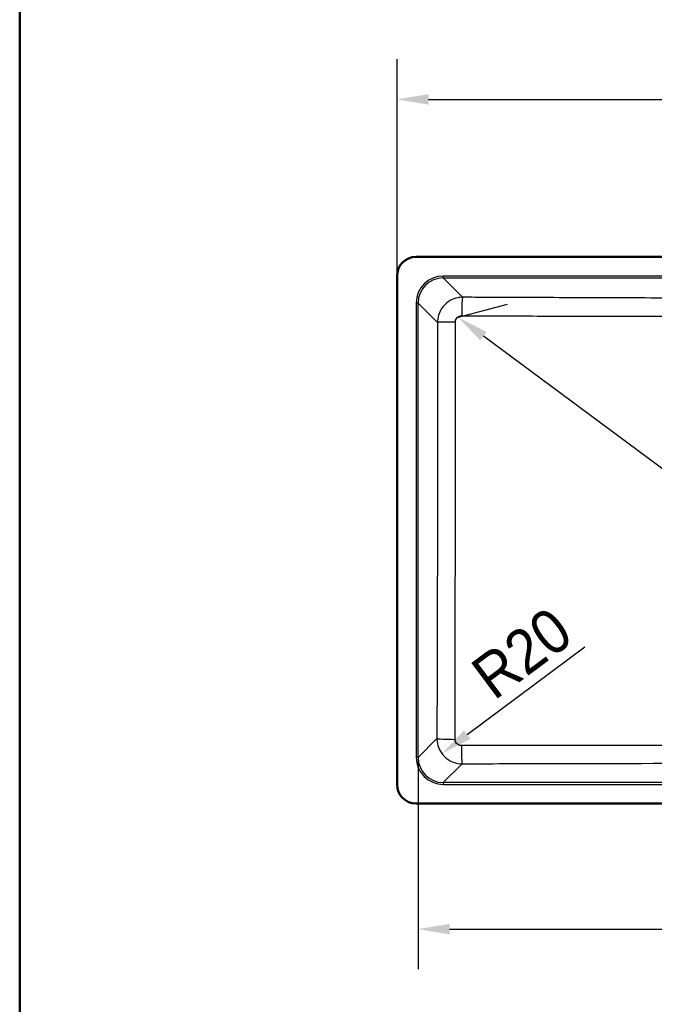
# Model space of a CAD drawing. Header units: millimetres. Extents: x 100 to 2000, y 93 to 2870.
# Tile 2 of 3: x 100 to 602, y 1393 to 2173. Entities that reach past the tile are written whole.
import ezdxf

# ---------------------------------------------------------------- set-up
doc = ezdxf.new("R2010")
doc.units = ezdxf.units.MM
doc.header["$LTSCALE"] = 10
for name, color, linetype, lineweight in [('Dimensions(ISO)', 7, 'Continuous', 25), ('Sketch Geometry(ISO)', 7, 'Continuous', 50), ('Visible Edges(ISO)', 7, 'Continuous', 50), ('Visible Tangent Edges(ISO)', 7, 'Continuous', 25)]:
    doc.layers.add(name, color=color, linetype=linetype, lineweight=lineweight)
doc.styles.add('Text_3.5mm', font='arial.ttf', dxfattribs={"width": 0.9})
doc.dimstyles.new('KS-STANDARD', dxfattribs={"dimscale": 10, "dimtxt": 3.5, "dimasz": 2.5, "dimexe": 3.175, "dimexo": 0, "dimgap": 0.8, "dimtad": 1, "dimdec": 1, "dimrnd": 1e-08, "dimtxsty": 'Text_3.5mm', "dimcen": 0.09, "dimdle": 10, "dimclrd": 7, "dimclre": 7, "dimclrt": 7, "dimadec": 0, "dimazin": 2, "dimtfac": 0.714286, "dimtdec": 4, "dimtmove": 0, "dimatfit": 3, "dimfxl": 1, "dimtolj": 1, "dimlwd": 25, "dimlwe": 25, "dimarcsym": 0})

# ---------------------------------------------------------------- blocks, each defined once
blk = doc.blocks.new('Borders Marketing Border')
at = {"layer": 'Sketch Geometry(ISO)'}
blk.add_line((10, 10), (10, 287), dxfattribs=at)
blk = doc.blocks.new('*D8')
at = {"layer": 'Defpoints', "color": 0, "linetype": 'Continuous'}
for p in [(415.42, 1588.88), (935.18, 1588.88), (935.18, 1452.82)]:
    blk.add_point(p, dxfattribs=at)
at = {"layer": 'Dimensions(ISO)', "color": 7, "linetype": 'Continuous', "lineweight": 25}
for p, q in [((415.42, 1588.88), (415.42, 1421.07)), ((935.18, 1588.88), (935.18, 1421.07)), ((440.42, 1452.82), (910.18, 1452.82))]:
    blk.add_line(p, q, dxfattribs=at)
at = {"layer": 'Dimensions(ISO)', "color": 7, "linetype": 'Continuous'}
for points in [[(440.42, 1456.99), (440.42, 1448.66), (415.42, 1452.82)], [(910.18, 1456.99), (910.18, 1448.66), (935.18, 1452.82)]]:
    blk.add_solid(points, dxfattribs=at)
at = {"layer": 'Dimensions(ISO)', "color": 7, "linetype": 'Continuous', "lineweight": 25, "insert": (632.32, 1478.69), "char_height": 35, "attachment_point": 4, "style": 'Text_3.5mm'}
blk.add_mtext('\\A1;\\fArial Narrow|b0|i0;{\\H26.6000;~}\\fArial|b0|i0;520', dxfattribs=at)
blk = doc.blocks.new('*D9')
at = {"layer": 'Defpoints', "color": 0, "linetype": 'Continuous'}
for p in [(951.8, 2110.13), (398.8, 1970.34), (951.8, 1970.34)]:
    blk.add_point(p, dxfattribs=at)
at = {"layer": 'Dimensions(ISO)', "color": 7, "linetype": 'Continuous', "lineweight": 25}
for p, q in [((398.8, 1970.34), (398.8, 2141.88)), ((951.8, 1970.34), (951.8, 2141.88)), ((423.8, 2110.13), (926.8, 2110.13))]:
    blk.add_line(p, q, dxfattribs=at)
at = {"layer": 'Dimensions(ISO)', "color": 7, "linetype": 'Continuous'}
for points in [[(423.8, 2114.3), (423.8, 2105.96), (398.8, 2110.13)], [(926.8, 2114.3), (926.8, 2105.96), (951.8, 2110.13)]]:
    blk.add_solid(points, dxfattribs=at)
at = {"layer": 'Dimensions(ISO)', "color": 7, "linetype": 'Continuous', "lineweight": 25, "insert": (624.92, 2136.01), "char_height": 35, "attachment_point": 4, "style": 'Text_3.5mm'}
blk.add_mtext('\\A1;553{\\H25.000001;±1}', dxfattribs=at)
blk = doc.blocks.new('*D10')
at = {"layer": 'Defpoints', "color": 0, "linetype": 'Continuous'}
for p in [(446.41, 1937.26), (447.15, 1937.46), (915.09, 1589.05)]:
    blk.add_point(p, dxfattribs=at)
at = {"layer": 'Dimensions(ISO)', "color": 7, "linetype": 'Continuous', "lineweight": 25}
for p, q in [((446.41, 1937.26), (486.16, 1948.04)), ((895.76, 1604.16), (467.22, 1922.55)), ((915.09, 1589.05), (954.83, 1599.83))]:
    blk.add_line(p, q, dxfattribs=at)
at = {"layer": 'Dimensions(ISO)', "color": 7, "linetype": 'Continuous'}
for points in [[(469.71, 1925.9), (464.74, 1919.21), (447.15, 1937.46)], [(898.25, 1607.5), (893.28, 1600.81), (915.83, 1589.25)]]:
    blk.add_solid(points, dxfattribs=at)
at = {"layer": 'Dimensions(ISO)', "color": 7, "linetype": 'Continuous', "lineweight": 25, "insert": (713.18, 1772.04), "char_height": 35, "attachment_point": 4, "rotation": 323.38863, "style": 'Text_3.5mm'}
blk.add_mtext('\\A1;\\fArial Narrow|b0|i0;{\\H26.6000;~}\\fArial|b0|i0;584', dxfattribs=at)
blk = doc.blocks.new('*D11')
at = {"layer": 'Defpoints', "color": 0, "linetype": 'Continuous'}
for p in [(450.34, 1603.88), (434.28, 1591.91)]:
    blk.add_point(p, dxfattribs=at)
at = {"layer": 'Dimensions(ISO)', "color": 7, "linetype": 'Continuous', "lineweight": 25}
blk.add_line((547.45, 1676.29), (454.32, 1606.85), dxfattribs=at)
at = {"layer": 'Dimensions(ISO)', "color": 7, "linetype": 'Continuous'}
blk.add_solid([(451.83, 1610.19), (456.81, 1603.51), (434.28, 1591.91)], dxfattribs=at)
at = {"layer": 'Dimensions(ISO)', "color": 7, "linetype": 'Continuous', "lineweight": 25, "insert": (465.31, 1647.32), "char_height": 35, "attachment_point": 4, "rotation": 36.71125, "style": 'Text_3.5mm'}
blk.add_mtext('\\A1;R20', dxfattribs=at)

msp = doc.modelspace()

# ---------------------------------------------------------------- linework, layer by layer
at = {"layer": 'Visible Edges(ISO)'}
for p, q in [((936.797, 1985.34), (413.797, 1985.34)), ((398.797, 1970.34), (398.797, 1567.34)), ((413.797, 1552.34), (936.797, 1552.34))]:
    msp.add_line(p, q, dxfattribs=at)
for centre, start, end in [((413.797, 1970.34), 90, 180), ((413.797, 1567.34), 180, 270)]:
    msp.add_arc(centre, 15, start, end, dxfattribs=at)
at = {"layer": 'Visible Tangent Edges(ISO)'}
for p, q in [((435.34, 1968.72), (435.34, 1970.214)), ((915.253, 1970.214), (435.34, 1970.214)), ((450.684, 1953.376), (435.34, 1968.72)), ((435.34, 1968.72), (915.253, 1968.72)), ((415.416, 1948.796), (413.922, 1948.796)), ((413.922, 1948.796), (413.922, 1588.884)), ((415.416, 1948.796), (430.746, 1933.466)), ((415.416, 1588.884), (415.416, 1948.796)), ((430.31, 1603.777), (415.416, 1588.884)), ((415.416, 1588.884), (413.922, 1588.884)), ((435.34, 1568.96), (450.232, 1583.851)), ((915.253, 1568.96), (435.34, 1568.96)), ((435.34, 1568.96), (435.34, 1567.465)), ((435.34, 1567.465), (915.253, 1567.465))]:
    msp.add_line(p, q, dxfattribs=at)
for centre, major_axis, ratio, start_param, end_param in [((435.504, 1948.632), (-15.319, 15.319), 0.9924325, 5.5015852, 7.0647854), ((435.504, 1948.632), (-14.266, 14.266), 0.9913115, 5.5015852, 7.0647854), ((450.684, 1938.434), (0.064, 15), 0.0489645, 0.0873715, 1.5522926), ((445.689, 1933.466), (-15, -0.023), 0.0175132, 4.7617353, 6.1959054), ((445.253, 1603.777), (-15, 0.051), 0.0385614, 0.0873316, 1.535378), ((450.232, 1598.794), (0.046, -15), 0.0348817, 4.7514395, 6.1958656), ((435.504, 1589.048), (-15.319, -15.319), 0.9924325, 5.5015852, 7.0647854), ((435.504, 1589.048), (-14.266, -14.266), 0.9913115, 5.5015852, 7.0647854)]:
    msp.add_ellipse(centre, major_axis=major_axis, ratio=ratio, start_param=start_param, end_param=end_param, dxfattribs=at)
for points, knots in [([(450.684, 1953.376), (449.386, 1953.37), (448.086, 1953.238), (444.766, 1952.566), (442.784, 1951.831), (438.77, 1949.573), (436.812, 1947.923), (433.616, 1943.989), (432.391, 1941.697), (431.058, 1937.386), (430.757, 1935.424), (430.746, 1933.466)], [0, 0, 0, 0, 0.09835135, 0.09835135, 0.2557135, 0.2557135, 0.44446959, 0.44446959, 0.63589838, 0.63589838, 0.7837963, 0.7837963, 0.7837963, 0.7837963]), ([(899.909, 1953.376), (862.05, 1953.214), (824.188, 1953.054), (770.664, 1952.859), (755.011, 1952.806), (718.007, 1952.704), (696.653, 1952.665), (667.072, 1952.665), (658.848, 1952.67), (633.536, 1952.703), (616.451, 1952.745), (576.563, 1952.867), (553.762, 1952.953), (509.3, 1953.129), (487.638, 1953.219), (460.88, 1953.333), (455.782, 1953.355), (450.684, 1953.376)], [-44.9562718, -44.9562718, -44.9562718, -44.9562718, -33.5846531, -33.5846531, -28.8850647, -28.8850647, -22.4781359, -22.4781359, -20.0108267, -20.0108267, -14.8836928, -14.8836928, -8.0370735, -8.0370735, -1.5311832, -1.5311832, 0, 0, 0, 0]), ([(444.949, 1933.727), (444.949, 1934.222), (445.022, 1934.716), (445.352, 1935.802), (445.658, 1936.378), (446.458, 1937.365), (446.95, 1937.778), (447.959, 1938.34), (448.459, 1938.521), (449.295, 1938.684), (449.623, 1938.715), (449.951, 1938.714)], [-0.7837963, -0.7837963, -0.7837963, -0.7837963, -0.63589838, -0.63589838, -0.44446959, -0.44446959, -0.2557135, -0.2557135, -0.09835135, -0.09835135, 0, 0, 0, 0]), ([(449.951, 1938.714), (455.051, 1938.698), (460.151, 1938.682), (486.922, 1938.6), (508.598, 1938.542), (553.115, 1938.457), (575.955, 1938.434), (615.995, 1938.447), (633.178, 1938.474), (658.697, 1938.501), (666.997, 1938.507), (696.85, 1938.507), (718.378, 1938.464), (755.555, 1938.436), (771.254, 1938.438), (824.889, 1938.488), (862.767, 1938.593), (900.642, 1938.714)], [0, 0, 0, 0, 1.5311832, 1.5311832, 8.0370735, 8.0370735, 14.8836928, 14.8836928, 20.0108267, 20.0108267, 22.4781359, 22.4781359, 28.8850647, 28.8850647, 33.5846531, 33.5846531, 44.9562718, 44.9562718, 44.9562718, 44.9562718]), ([(430.746, 1933.466), (430.795, 1901.584), (430.818, 1869.697), (430.801, 1814.734), (430.778, 1791.659), (430.655, 1713.634), (430.495, 1658.698), (430.31, 1603.777)], [-32.9776138, -32.9776138, -32.9776138, -32.9776138, -23.4115422, -23.4115422, -16.4888069, -16.4888069, 0, 0, 0, 0]), ([(444.719, 1603.201), (444.842, 1658.18), (444.918, 1713.209), (444.96, 1791.455), (444.966, 1814.606), (444.97, 1869.755), (444.966, 1901.754), (444.949, 1933.727)], [0, 0, 0, 0, 16.4888069, 16.4888069, 23.4115422, 23.4115422, 32.9776138, 32.9776138, 32.9776138, 32.9776138]), ([(430.31, 1603.777), (430.316, 1602.483), (430.448, 1601.188), (431.116, 1597.88), (431.848, 1595.903), (434.09, 1591.906), (435.726, 1589.956), (439.631, 1586.763), (441.909, 1585.535), (446.239, 1584.172), (448.237, 1583.861), (450.232, 1583.851)], [0, 0, 0, 0, 0.09789284, 0.09789284, 0.25452138, 0.25452138, 0.44206903, 0.44206903, 0.63287658, 0.63287658, 0.78376208, 0.78376208, 0.78376208, 0.78376208]), ([(449.711, 1598.207), (449.208, 1598.206), (448.704, 1598.281), (447.614, 1598.617), (447.041, 1598.924), (446.061, 1599.723), (445.652, 1600.212), (445.094, 1601.216), (444.912, 1601.714), (444.75, 1602.547), (444.719, 1602.874), (444.719, 1603.201)], [-0.78376208, -0.78376208, -0.78376208, -0.78376208, -0.63287658, -0.63287658, -0.44206903, -0.44206903, -0.25452138, -0.25452138, -0.09789284, -0.09789284, 0, 0, 0, 0]), ([(900.882, 1598.207), (865.503, 1598.274), (830.102, 1598.324), (754.908, 1598.39), (715.104, 1598.403), (625.99, 1598.403), (576.694, 1598.383), (501.53, 1598.296), (475.615, 1598.256), (449.711, 1598.207)], [0, 0, 0, 0, 10.6067428, 10.6067428, 22.5121898, 22.5121898, 37.2583816, 37.2583816, 45.0243796, 45.0243796, 45.0243796, 45.0243796]), ([(450.232, 1583.851), (476.103, 1583.93), (501.977, 1584.002), (576.991, 1584.175), (626.143, 1584.245), (714.981, 1584.245), (754.665, 1584.2), (829.687, 1584.053), (865.027, 1583.959), (900.361, 1583.851)], [-45.0243796, -45.0243796, -45.0243796, -45.0243796, -37.2583816, -37.2583816, -22.5121898, -22.5121898, -10.6067428, -10.6067428, 0, 0, 0, 0])]:
    msp.add_open_spline(points, degree=3, knots=knots, dxfattribs=at)

# ---------------------------------------------------------------- block references
at = {"xscale": 10, "yscale": 10, "zscale": 10}
msp.add_blockref('Borders Marketing Border', (0, 0), dxfattribs=at)

# ---------------------------------------------------------------- dimensions: what is measured, and where the dimension line sits
at = {"layer": 'Dimensions(ISO)', "color": 7, "linetype": 'Continuous', "lineweight": 25}
dim = msp.add_linear_dim(base=(951.797, 2110.131), p1=(398.797, 1970.34), p2=(951.797, 1970.34), angle=180, dimstyle='KS-STANDARD', override={"dimgap": 0.8, "dimdec": 1, "dimtol": 1, "dimlim": 0, "dimtp": 1, "dimtm": 1, "dimtdec": 4, "dimtofl": 0, "dimatfit": 1}, dxfattribs=at)
dim.commit()
dim.dimension.update_dxf_attribs({"geometry": '*D9', "text_midpoint": (675.197, 2110.131), "dimtype": 160})
for base, p1, p2, angle, picture, middle in [((447.154, 1937.464), (915.089, 1589.048), (446.411, 1937.263), 323.388628, '*D10', (732.322, 1725.592)), ((935.177, 1452.825), (415.416, 1588.884), (935.177, 1588.884), 180, '*D8', (675.397, 1452.825))]:
    dim = msp.add_linear_dim(base=base, p1=p1, p2=p2, angle=angle, text='\\fArial Narrow|b0|i0;{\\H26.6000;~}\\fArial|b0|i0;<>', dimstyle='KS-STANDARD', override={"dimgap": 0.8, "dimdec": 0, "dimtol": 0, "dimlim": 0, "dimtp": 0, "dimtm": 0, "dimtdec": 4, "dimtofl": 0, "dimatfit": 1}, dxfattribs=at)
    dim.commit()
    dim.dimension.update_dxf_attribs({"geometry": picture, "text_midpoint": middle, "dimtype": 160})
dim = msp.add_radius_dim(center=(450.342, 1603.884), mpoint=(434.283, 1591.909), dimstyle='KS-STANDARD', override={"dimgap": 0.8, "dimdec": 1, "dimlfac": 1, "dimcen": 0, "dimtol": 0, "dimlim": 0, "dimtp": 0, "dimtm": 0, "dimtdec": 4, "dimtofl": 0}, dxfattribs=at)
dim.commit()
dim.dimension.update_dxf_attribs({"geometry": '*D11', "text_midpoint": (510.906, 1649.045), "dimtype": 164})

doc.saveas('drawing.dxf')
